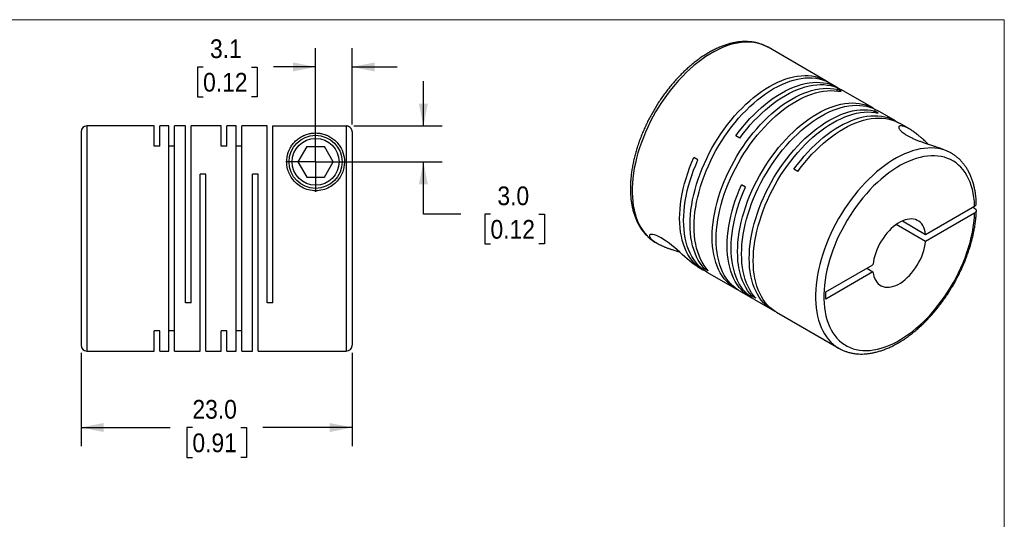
# Model space of a CAD drawing. Header units: millimetres. Extents: x 0 to 140, y 0 to 108.
# Tile 3 of 3: x 56 to 140, y 66 to 108. Entities that reach past the tile are written whole.
import ezdxf

# ---------------------------------------------------------------- set-up
doc = ezdxf.new("R2010")
doc.units = ezdxf.units.MM
doc.header["$LTSCALE"] = 0.5
doc.linetypes.add('SLD-Solid', pattern=[0])
doc.layers.add('SLD-0', color=7, linetype='SLD-Solid', lineweight=25)
doc.styles.add('SLDTEXTSTYLE0', font='GOTHIC.TTF', dxfattribs={"width": 0.913})
doc.dimstyles.new('SLDDIMSTYLE1', dxfattribs={"dimtxt": 1.5875, "dimasz": 1.905, "dimexe": 0, "dimexo": 0.0625, "dimgap": 0.396875, "dimtad": 0, "dimtih": 1, "dimtoh": 1, "dimdec": 1, "dimrnd": 1e-09, "dimzin": 12, "dimdsep": 46, "dimtxsty": 'SLDTEXTSTYLE0', "dimsah": 1, "dimcen": 0.09, "dimadec": 0, "dimazin": 3, "dimtfac": 1, "dimtdec": 1, "dimtmove": 0, "dimatfit": 0, "dimfxl": 0, "dimfrac": 2, "dimtolj": 1, "dimtzin": 12, "dimarcsym": 0})
doc.dimstyles.new('SLDDIMSTYLE2', dxfattribs={"dimtxt": 1.5875, "dimasz": 1.905, "dimexe": 0, "dimexo": 0.0625, "dimgap": 0.396875, "dimtad": 0, "dimtih": 1, "dimtoh": 1, "dimdec": 1, "dimrnd": 1e-09, "dimzin": 4, "dimdsep": 46, "dimtxsty": 'SLDTEXTSTYLE0', "dimsah": 1, "dimcen": 0.09, "dimadec": 0, "dimazin": 1, "dimtfac": 1, "dimtdec": 1, "dimtmove": 0, "dimatfit": 0, "dimfxl": 0, "dimfrac": 2, "dimtolj": 1, "dimtzin": 12, "dimarcsym": 0})
doc.dimstyles.new('SLDDIMSTYLE6', dxfattribs={"dimtxt": 1.5875, "dimasz": 1.905, "dimexe": 0, "dimexo": 0.0625, "dimgap": 0.396875, "dimtad": 0, "dimtih": 1, "dimtoh": 1, "dimdec": 1, "dimrnd": 1e-09, "dimzin": 4, "dimdsep": 46, "dimtxsty": 'SLDTEXTSTYLE0', "dimsah": 1, "dimcen": 0.09, "dimadec": 0, "dimazin": 1, "dimtfac": 1, "dimtdec": 1, "dimtofl": 0, "dimtmove": 0, "dimatfit": 3, "dimfxl": 0, "dimfrac": 2, "dimtolj": 1, "dimtzin": 12, "dimarcsym": 0})

# ---------------------------------------------------------------- blocks, each defined once
blk = doc.blocks.new('Block2')
at = {"color": 7, "linetype": 'SLD-Solid', "lineweight": 18}
for p, q in [((139.701, 107.951), (0.001, 107.951)), ((139.701, 0.001), (139.701, 107.951))]:
    blk.add_line(p, q, dxfattribs=at)
blk = doc.blocks.new('_D_6')
at = {"layer": 'SLD-0'}
for p, q in [((61.369, 79.709), (61.369, 71.775)), ((84.369, 79.709), (84.369, 71.775)), ((61.369, 73.362), (68.94, 73.362)), ((70.816, 73.35), (70.332, 73.35)), ((70.332, 73.35), (70.332, 70.83)), ((74.922, 73.35), (75.405, 73.35)), ((75.405, 73.35), (75.405, 70.83)), ((84.369, 73.362), (76.797, 73.362)), ((70.332, 70.83), (70.816, 70.83)), ((75.405, 70.83), (74.922, 70.83))]:
    blk.add_line(p, q, dxfattribs=at)
for points in [[(61.369, 73.362), (63.274, 72.981), (63.274, 73.743)], [(84.369, 73.362), (82.464, 73.743), (82.464, 72.981)]]:
    blk.add_solid(points, dxfattribs=at)
at = {"layer": 'SLD-0', "char_height": 1.5875, "attachment_point": 1, "style": 'SLDTEXTSTYLE0'}
for s, insert in [('23.0', (70.816, 75.7)), ('0.91', (70.816, 72.858))]:
    blk.add_mtext(s, dxfattribs=dict(at, insert=insert))
blk = doc.blocks.new('_D_7')
at = {"layer": 'SLD-0'}
for p, q in [((90.411, 98.937), (90.411, 102.747)), ((84.504, 98.937), (91.999, 98.937)), ((81.904, 95.894), (91.999, 95.894)), ((90.411, 91.469), (90.411, 95.894)), ((93.586, 91.469), (90.411, 91.469)), ((96.106, 91.457), (95.622, 91.457)), ((95.622, 91.457), (95.622, 88.937)), ((100.211, 91.457), (100.695, 91.457)), ((100.695, 91.457), (100.695, 88.937)), ((95.622, 88.937), (96.106, 88.937)), ((100.695, 88.937), (100.211, 88.937))]:
    blk.add_line(p, q, dxfattribs=at)
for points in [[(90.411, 98.937), (90.792, 100.842), (90.03, 100.842)], [(90.411, 95.894), (90.03, 93.989), (90.792, 93.989)]]:
    blk.add_solid(points, dxfattribs=at)
at = {"layer": 'SLD-0', "char_height": 1.5875, "attachment_point": 1, "style": 'SLDTEXTSTYLE0'}
for s, insert in [('3.0', (96.692, 93.807)), ('0.12', (96.106, 90.965))]:
    blk.add_mtext(s, dxfattribs=dict(at, insert=insert))
blk = doc.blocks.new('_D_8')
at = {"layer": 'SLD-0'}
for p, q in [((81.269, 96.529), (81.269, 105.534)), ((84.369, 99.071), (84.369, 105.534)), ((71.722, 103.934), (71.238, 103.934)), ((71.238, 103.934), (71.238, 101.414)), ((75.827, 103.934), (76.311, 103.934)), ((76.311, 103.934), (76.311, 101.414)), ((81.269, 103.946), (77.703, 103.946)), ((84.369, 103.946), (88.179, 103.946)), ((71.238, 101.414), (71.722, 101.414)), ((76.311, 101.414), (75.827, 101.414))]:
    blk.add_line(p, q, dxfattribs=at)
for points in [[(81.269, 103.946), (79.364, 104.327), (79.364, 103.565)], [(84.369, 103.946), (86.274, 103.565), (86.274, 104.327)]]:
    blk.add_solid(points, dxfattribs=at)
at = {"layer": 'SLD-0', "char_height": 1.5875, "attachment_point": 1, "style": 'SLDTEXTSTYLE0'}
for s, insert in [('3.1', (72.308, 106.284)), ('0.12', (71.722, 103.442))]:
    blk.add_mtext(s, dxfattribs=dict(at, insert=insert))
blk = doc.blocks.new('SW_CENTERMARKSYMBOL_3')
at = {"layer": 'SLD-0', "color": 0}
for q in [(0, 2.54), (-2.54, 0), (0, -2.54), (2.54, 0)]:
    blk.add_line((0, 0), q, dxfattribs=at)

msp = doc.modelspace()

# ---------------------------------------------------------------- linework, layer by layer
for p, q in [((124.568, 102.77), (119.653, 105.608)), ((125.558, 102.199), (124.907, 102.575)), ((125.86, 101.85), (125.521, 102.046)), ((125.521, 101.91), (125.521, 102.046)), ((128.598, 100.444), (125.897, 102.003)), ((130.472, 99.362), (128.937, 100.248)), ((129.007, 100.034), (128.667, 100.23)), ((128.667, 100.093), (128.667, 100.23)), ((67.569, 98.944), (61.869, 98.944)), ((61.869, 98.944), (61.869, 79.844)), ((67.569, 97.236), (67.569, 98.944)), ((68.819, 98.944), (68.049, 98.944)), ((68.049, 97.236), (68.049, 98.944)), ((68.819, 79.844), (68.819, 98.944)), ((70.219, 98.944), (69.299, 98.944)), ((69.299, 79.844), (69.299, 98.944)), ((70.219, 83.944), (70.219, 98.944)), ((73.269, 98.944), (70.699, 98.944)), ((70.699, 83.944), (70.699, 98.944)), ((73.269, 97.236), (73.269, 98.944)), ((74.519, 98.944), (73.749, 98.944)), ((73.749, 97.236), (73.749, 98.944)), ((74.519, 79.844), (74.519, 98.944)), ((77.169, 98.944), (74.999, 98.944)), ((74.999, 79.844), (74.999, 98.944)), ((77.169, 83.944), (77.169, 98.944)), ((77.649, 83.944), (77.649, 98.937)), ((77.649, 98.937), (83.869, 98.937)), ((83.869, 98.937), (83.869, 79.844)), ((131.65, 98.682), (130.811, 99.166)), ((61.369, 98.444), (61.369, 80.344)), ((84.369, 98.436), (84.369, 80.344)), ((117.269, 97.911), (116.929, 98.107)), ((68.049, 97.236), (67.569, 97.236)), ((69.299, 97.236), (68.819, 97.236)), ((73.749, 97.236), (73.269, 97.236)), ((74.999, 97.236), (74.519, 97.236)), ((80.518, 97.194), (79.768, 95.894)), ((80.518, 97.194), (82.019, 97.194)), ((82.77, 95.894), (82.019, 97.194)), ((113.703, 96.063), (113.364, 96.259)), ((135.21, 96.627), (135.094, 96.694)), ((135.21, 96.627), (135.19, 96.638)), ((79.768, 95.894), (80.518, 94.594)), ((82.019, 94.594), (82.77, 95.894)), ((122.183, 95.074), (121.844, 95.27)), ((71.949, 94.844), (71.469, 94.844)), ((71.469, 79.844), (71.469, 94.844)), ((71.949, 79.844), (71.949, 94.844)), ((76.399, 94.844), (75.919, 94.844)), ((75.919, 79.844), (75.919, 94.844)), ((76.399, 79.844), (76.399, 94.844)), ((80.518, 94.594), (82.019, 94.594)), ((117.734, 93.736), (117.394, 93.932)), ((133.018, 89.745), (137.182, 92.149)), ((137.183, 91.945), (137.006, 92.047)), ((137.182, 91.537), (133.018, 89.133)), ((133.018, 89.133), (130.523, 90.573)), ((131.053, 90.879), (133.018, 89.745)), ((110.094, 89.071), (110.104, 89.066)), ((110.104, 89.066), (110.22, 88.999)), ((113.665, 87.01), (114.134, 86.739)), ((114.248, 86.848), (114.366, 86.917)), ((124.566, 84.866), (128.559, 87.171)), ((114.587, 86.652), (114.248, 86.848)), ((114.474, 86.543), (116.892, 85.147)), ((128.559, 86.559), (124.566, 84.254)), ((128.029, 86.865), (128.559, 86.559)), ((117.232, 84.951), (118.165, 84.412)), ((118.278, 84.522), (118.397, 84.59)), ((118.618, 84.326), (118.278, 84.522)), ((124.566, 84.254), (124.566, 84.866)), ((70.699, 83.944), (70.219, 83.944)), ((77.649, 83.944), (77.169, 83.944)), ((118.504, 84.217), (120.039, 83.331)), ((120.378, 83.135), (125.66, 80.085)), ((68.049, 81.552), (67.569, 81.552)), ((67.569, 79.844), (67.569, 81.552)), ((68.049, 79.844), (68.049, 81.552)), ((69.299, 81.552), (68.819, 81.552)), ((73.749, 81.552), (73.269, 81.552)), ((73.269, 79.844), (73.269, 81.552)), ((73.749, 79.844), (73.749, 81.552)), ((74.999, 81.552), (74.519, 81.552)), ((61.869, 79.844), (67.569, 79.844)), ((68.049, 79.844), (68.819, 79.844)), ((69.299, 79.844), (71.469, 79.844)), ((71.949, 79.844), (73.269, 79.844)), ((73.749, 79.844), (74.519, 79.844)), ((74.999, 79.844), (75.919, 79.844)), ((76.399, 79.844), (83.869, 79.844)), ((125.66, 80.085), (125.679, 80.075))]:
    msp.add_line(p, q)
at = {"flags": 128}
for points in [[(119.653, 105.608), (119.637, 105.617), (119.389, 105.744), (119.13, 105.85), (118.86, 105.934), (118.58, 105.996), (118.29, 106.036), (117.992, 106.054), (117.686, 106.05), (117.373, 106.023), (117.053, 105.975), (116.728, 105.904), (116.398, 105.812), (116.065, 105.698), (115.728, 105.563), (115.389, 105.407), (115.049, 105.231), (114.708, 105.034), (114.368, 104.818), (114.029, 104.582), (113.693, 104.329), (113.359, 104.057), (113.029, 103.769), (112.704, 103.464), (112.384, 103.143), (112.071, 102.808), (111.765, 102.459), (111.467, 102.097), (111.177, 101.722), (110.897, 101.337), (110.627, 100.941), (110.368, 100.536), (110.12, 100.123), (109.885, 99.703), (109.662, 99.277), (109.452, 98.846), (109.257, 98.411), (109.075, 97.974), (108.908, 97.534), (108.757, 97.095), (108.621, 96.655), (108.501, 96.218), (108.397, 95.784), (108.31, 95.353), (108.239, 94.927), (108.185, 94.508), (108.149, 94.096), (108.129, 93.692), (108.127, 93.297), (108.142, 92.913), (108.174, 92.54), (108.223, 92.179), (108.288, 91.831), (108.371, 91.497), (108.47, 91.178), (108.586, 90.875), (108.717, 90.588), (108.865, 90.318), (109.027, 90.066), (109.205, 89.833), (109.396, 89.619), (109.602, 89.424), (109.821, 89.25), (110.054, 89.096), (110.094, 89.071)], [(114.248, 86.848), (114.06, 87.07), (113.886, 87.31), (113.728, 87.569), (113.586, 87.846), (113.459, 88.14), (113.349, 88.45), (113.255, 88.775), (113.178, 89.115), (113.117, 89.47), (113.074, 89.837), (113.049, 90.215), (113.04, 90.605), (113.049, 91.005), (113.075, 91.414), (113.118, 91.831), (113.179, 92.255), (113.256, 92.684), (113.351, 93.118), (113.461, 93.556), (113.588, 93.996), (113.731, 94.437), (113.89, 94.879), (114.063, 95.319), (114.252, 95.758), (114.454, 96.193), (114.67, 96.624), (114.9, 97.049), (115.142, 97.468), (115.396, 97.879), (115.661, 98.282), (115.936, 98.675), (116.222, 99.057), (116.517, 99.427), (116.82, 99.785), (117.131, 100.129), (117.448, 100.459), (117.772, 100.774), (118.101, 101.072), (118.434, 101.354), (118.771, 101.618), (119.11, 101.863), (119.451, 102.09), (119.793, 102.298), (120.135, 102.485), (120.476, 102.652), (120.815, 102.798), (121.152, 102.923), (121.485, 103.026), (121.814, 103.107), (122.138, 103.166), (122.455, 103.203), (122.766, 103.218), (123.069, 103.21), (123.364, 103.18), (123.65, 103.127), (123.925, 103.053), (124.19, 102.956), (124.444, 102.838), (124.686, 102.699), (124.734, 102.667)], [(114.587, 86.652), (114.399, 86.874), (114.226, 87.114), (114.068, 87.373), (113.925, 87.65), (113.798, 87.944), (113.688, 88.254), (113.594, 88.579), (113.517, 88.92), (113.457, 89.274), (113.414, 89.641), (113.388, 90.02), (113.38, 90.409), (113.388, 90.809), (113.414, 91.218), (113.458, 91.635), (113.518, 92.059), (113.596, 92.488), (113.69, 92.922), (113.801, 93.36), (113.928, 93.8), (114.071, 94.241), (114.229, 94.683), (114.403, 95.123), (114.591, 95.562), (114.794, 95.997), (115.01, 96.428), (115.239, 96.853), (115.481, 97.272), (115.735, 97.683), (116, 98.086), (116.276, 98.479), (116.561, 98.861), (116.856, 99.231), (117.159, 99.589), (117.47, 99.933), (117.788, 100.263), (118.111, 100.578), (118.44, 100.876), (118.773, 101.158), (119.11, 101.422), (119.449, 101.668), (119.79, 101.894), (120.132, 102.102), (120.474, 102.289), (120.815, 102.456), (121.155, 102.602), (121.491, 102.727), (121.824, 102.83), (122.153, 102.911), (122.477, 102.97), (122.795, 103.007), (123.105, 103.022), (123.409, 103.014), (123.703, 102.984), (123.989, 102.931), (124.265, 102.857), (124.53, 102.76), (124.784, 102.642), (124.907, 102.575)], [(117.065, 85.054), (117.013, 85.081), (116.771, 85.221), (116.542, 85.381), (116.326, 85.563), (116.124, 85.764), (115.935, 85.986), (115.762, 86.226), (115.604, 86.485), (115.461, 86.761), (115.334, 87.055), (115.223, 87.365), (115.129, 87.69), (115.052, 88.03), (114.992, 88.384), (114.949, 88.751), (114.923, 89.13), (114.914, 89.52), (114.923, 89.919), (114.949, 90.328), (114.992, 90.745), (115.052, 91.169), (115.129, 91.598), (115.223, 92.032), (115.334, 92.47), (115.461, 92.91), (115.604, 93.351), (115.762, 93.792), (115.935, 94.233), (116.124, 94.671), (116.326, 95.107), (116.542, 95.537), (116.771, 95.963), (117.013, 96.382), (117.267, 96.793), (117.532, 97.196), (117.807, 97.589), (118.093, 97.971), (118.388, 98.342), (118.691, 98.7), (119.001, 99.044), (119.319, 99.374), (119.643, 99.689), (119.971, 99.987), (120.304, 100.269), (120.641, 100.533), (120.98, 100.779), (121.321, 101.006), (121.663, 101.214), (122.005, 101.402), (122.346, 101.569), (122.686, 101.715), (123.022, 101.84), (123.356, 101.943), (123.684, 102.024), (124.008, 102.084), (124.326, 102.121), (124.637, 102.136), (124.94, 102.128), (125.235, 102.098), (125.521, 102.046)], [(117.232, 84.951), (117.111, 85.025), (116.881, 85.186), (116.665, 85.367), (116.463, 85.569), (116.275, 85.79), (116.101, 86.03), (115.943, 86.289), (115.8, 86.565), (115.673, 86.859), (115.563, 87.169), (115.469, 87.494), (115.391, 87.834), (115.331, 88.188), (115.288, 88.555), (115.262, 88.934), (115.253, 89.324), (115.262, 89.724), (115.288, 90.132), (115.331, 90.549), (115.391, 90.973), (115.469, 91.402), (115.563, 91.836), (115.673, 92.274), (115.8, 92.714), (115.943, 93.155), (116.101, 93.596), (116.275, 94.037), (116.463, 94.475), (116.665, 94.911), (116.881, 95.342), (117.111, 95.767), (117.352, 96.186), (117.606, 96.597), (117.871, 97), (118.147, 97.393), (118.432, 97.775), (118.727, 98.146), (119.03, 98.504), (119.341, 98.848), (119.658, 99.178), (119.982, 99.493), (120.311, 99.791), (120.644, 100.073), (120.981, 100.337), (121.32, 100.583), (121.661, 100.81), (122.003, 101.018), (122.345, 101.206), (122.686, 101.373), (123.025, 101.519), (123.362, 101.644), (123.695, 101.747), (124.024, 101.829), (124.348, 101.888), (124.665, 101.925), (124.976, 101.94), (125.279, 101.932), (125.574, 101.902), (125.86, 101.85)], [(116.929, 98.107), (117.215, 98.489), (117.51, 98.859), (117.813, 99.217), (118.124, 99.561), (118.442, 99.891), (118.765, 100.205), (119.094, 100.504), (119.427, 100.785), (119.764, 101.049), (120.103, 101.294), (120.444, 101.521), (120.786, 101.728), (121.128, 101.915), (121.469, 102.082), (121.809, 102.228), (122.145, 102.352), (122.478, 102.455), (122.807, 102.536), (123.131, 102.595), (123.448, 102.632), (123.759, 102.646), (124.062, 102.638), (124.357, 102.608), (124.642, 102.555), (124.918, 102.48), (125.183, 102.384), (125.437, 102.265), (125.679, 102.126), (125.724, 102.096)], [(117.269, 97.911), (117.554, 98.293), (117.849, 98.663), (118.152, 99.021), (118.463, 99.365), (118.781, 99.695), (119.105, 100.009), (119.434, 100.308), (119.767, 100.589), (120.104, 100.853), (120.443, 101.098), (120.784, 101.325), (121.126, 101.532), (121.468, 101.719), (121.809, 101.886), (122.148, 102.032), (122.485, 102.156), (122.818, 102.259), (123.147, 102.34), (123.47, 102.399), (123.788, 102.436), (124.098, 102.45), (124.402, 102.442), (124.696, 102.412), (124.982, 102.359), (125.257, 102.284), (125.522, 102.188), (125.776, 102.069), (125.897, 102.003)], [(118.278, 84.522), (118.09, 84.743), (117.917, 84.983), (117.759, 85.242), (117.616, 85.519), (117.489, 85.813), (117.379, 86.123), (117.285, 86.448), (117.208, 86.789), (117.148, 87.143), (117.105, 87.51), (117.079, 87.889), (117.071, 88.279), (117.079, 88.679), (117.106, 89.087), (117.149, 89.504), (117.209, 89.928), (117.287, 90.357), (117.381, 90.791), (117.492, 91.229), (117.619, 91.669), (117.762, 92.11), (117.92, 92.552), (118.094, 92.992), (118.282, 93.431), (118.485, 93.866), (118.701, 94.297), (118.93, 94.722), (119.172, 95.141), (119.426, 95.552), (119.691, 95.955), (119.967, 96.348), (120.252, 96.73), (120.547, 97.1), (120.85, 97.458), (121.161, 97.803), (121.479, 98.132), (121.803, 98.447), (122.131, 98.745), (122.465, 99.027), (122.801, 99.291), (123.141, 99.537), (123.482, 99.764), (123.823, 99.971), (124.165, 100.158), (124.506, 100.325), (124.846, 100.471), (125.182, 100.596), (125.516, 100.699), (125.844, 100.78), (126.168, 100.839), (126.486, 100.876), (126.796, 100.891), (127.1, 100.883), (127.394, 100.853), (127.68, 100.8), (127.956, 100.726), (128.221, 100.629), (128.475, 100.511), (128.717, 100.372), (128.765, 100.341)], [(118.618, 84.326), (118.43, 84.547), (118.256, 84.788), (118.098, 85.046), (117.956, 85.323), (117.829, 85.617), (117.718, 85.927), (117.625, 86.252), (117.547, 86.593), (117.487, 86.947), (117.444, 87.314), (117.419, 87.693), (117.41, 88.083), (117.419, 88.483), (117.445, 88.892), (117.488, 89.308), (117.549, 89.732), (117.626, 90.161), (117.721, 90.595), (117.831, 91.033), (117.958, 91.473), (118.101, 91.914), (118.26, 92.356), (118.433, 92.796), (118.622, 93.235), (118.824, 93.67), (119.04, 94.101), (119.27, 94.526), (119.512, 94.945), (119.765, 95.356), (120.031, 95.759), (120.306, 96.152), (120.592, 96.534), (120.887, 96.904), (121.19, 97.262), (121.501, 97.607), (121.818, 97.936), (122.142, 98.251), (122.471, 98.549), (122.804, 98.831), (123.141, 99.095), (123.48, 99.341), (123.821, 99.568), (124.163, 99.775), (124.505, 99.962), (124.846, 100.129), (125.185, 100.275), (125.522, 100.4), (125.855, 100.503), (126.184, 100.584), (126.507, 100.643), (126.825, 100.68), (127.136, 100.695), (127.439, 100.687), (127.734, 100.657), (128.019, 100.605), (128.295, 100.53), (128.56, 100.434), (128.814, 100.315), (128.937, 100.248)], [(120.212, 83.238), (120.16, 83.264), (119.918, 83.404), (119.689, 83.565), (119.473, 83.746), (119.27, 83.948), (119.082, 84.169), (118.909, 84.409), (118.75, 84.668), (118.607, 84.945), (118.481, 85.238), (118.37, 85.548), (118.276, 85.874), (118.199, 86.214), (118.138, 86.568), (118.095, 86.934), (118.069, 87.313), (118.061, 87.703), (118.069, 88.103), (118.095, 88.512), (118.138, 88.928), (118.199, 89.352), (118.276, 89.781), (118.37, 90.215), (118.481, 90.653), (118.607, 91.093), (118.75, 91.534), (118.909, 91.976), (119.082, 92.416), (119.27, 92.855), (119.473, 93.29), (119.689, 93.721), (119.918, 94.146), (120.16, 94.565), (120.413, 94.977), (120.678, 95.379), (120.954, 95.772), (121.239, 96.155), (121.534, 96.525), (121.837, 96.883), (122.148, 97.228), (122.466, 97.558), (122.789, 97.872), (123.118, 98.171), (123.451, 98.453), (123.788, 98.717), (124.127, 98.963), (124.468, 99.19), (124.81, 99.397), (125.152, 99.585), (125.493, 99.752), (125.832, 99.898), (126.169, 100.023), (126.502, 100.127), (126.831, 100.208), (127.155, 100.267), (127.472, 100.304), (127.783, 100.319), (128.087, 100.312), (128.381, 100.282), (128.667, 100.23)], [(120.378, 83.135), (120.257, 83.208), (120.028, 83.369), (119.812, 83.55), (119.61, 83.752), (119.421, 83.973), (119.248, 84.213), (119.09, 84.472), (118.947, 84.749), (118.82, 85.042), (118.709, 85.352), (118.615, 85.678), (118.538, 86.018), (118.478, 86.372), (118.435, 86.739), (118.409, 87.117), (118.4, 87.507), (118.409, 87.907), (118.435, 88.316), (118.478, 88.733), (118.538, 89.156), (118.615, 89.585), (118.709, 90.02), (118.82, 90.457), (118.947, 90.897), (119.09, 91.338), (119.248, 91.78), (119.421, 92.22), (119.61, 92.659), (119.812, 93.094), (120.028, 93.525), (120.257, 93.95), (120.499, 94.369), (120.753, 94.781), (121.018, 95.183), (121.293, 95.576), (121.579, 95.959), (121.874, 96.329), (122.177, 96.687), (122.487, 97.032), (122.805, 97.362), (123.129, 97.676), (123.457, 97.975), (123.791, 98.257), (124.127, 98.521), (124.466, 98.767), (124.807, 98.994), (125.149, 99.201), (125.491, 99.389), (125.832, 99.556), (126.172, 99.702), (126.508, 99.827), (126.842, 99.931), (127.17, 100.012), (127.494, 100.071), (127.812, 100.109), (128.123, 100.123), (128.426, 100.116), (128.721, 100.086), (129.007, 100.034)], [(121.844, 95.27), (122.129, 95.652), (122.424, 96.022), (122.727, 96.38), (123.038, 96.724), (123.356, 97.054), (123.68, 97.368), (124.009, 97.667), (124.342, 97.948), (124.679, 98.212), (125.018, 98.457), (125.359, 98.684), (125.701, 98.891), (126.043, 99.078), (126.384, 99.245), (126.723, 99.391), (127.06, 99.515), (127.393, 99.618), (127.722, 99.699), (128.045, 99.758), (128.363, 99.795), (128.673, 99.809), (128.977, 99.801), (129.271, 99.771), (129.557, 99.718), (129.832, 99.643), (130.097, 99.547), (130.351, 99.428), (130.593, 99.289), (130.639, 99.259)], [(122.183, 95.074), (122.47, 95.458), (122.767, 95.83), (123.072, 96.19), (123.384, 96.535), (123.704, 96.867), (124.03, 97.182), (124.36, 97.481), (124.696, 97.764), (125.034, 98.028), (125.375, 98.274), (125.718, 98.501), (126.062, 98.708), (126.406, 98.895), (126.749, 99.061), (127.09, 99.206), (127.428, 99.329), (127.762, 99.43), (128.092, 99.51), (128.417, 99.567), (128.736, 99.601), (129.047, 99.613), (129.351, 99.603), (129.646, 99.57), (129.932, 99.514), (130.208, 99.436), (130.473, 99.336), (130.726, 99.213), (130.811, 99.166)], [(135.19, 96.638), (135.159, 96.655), (134.91, 96.779), (134.649, 96.882), (134.378, 96.963), (134.096, 97.022), (133.806, 97.059), (133.506, 97.074), (133.199, 97.067), (132.885, 97.037), (132.565, 96.986), (132.239, 96.912), (131.908, 96.817), (131.574, 96.7), (131.237, 96.562), (130.898, 96.403), (130.558, 96.224), (130.217, 96.024), (129.877, 95.806), (129.539, 95.568), (129.202, 95.312), (128.869, 95.038), (128.54, 94.747), (128.215, 94.44), (127.897, 94.117), (127.584, 93.78), (127.279, 93.429), (126.982, 93.065), (126.694, 92.689), (126.415, 92.302), (126.147, 91.905), (125.889, 91.499), (125.643, 91.085), (125.409, 90.664), (125.188, 90.237), (124.981, 89.805), (124.787, 89.37), (124.607, 88.932), (124.443, 88.493), (124.293, 88.053), (124.16, 87.614), (124.042, 87.177), (123.94, 86.743), (123.855, 86.313), (123.787, 85.888), (123.736, 85.47), (123.701, 85.059), (123.684, 84.656), (123.684, 84.262), (123.701, 83.88), (123.736, 83.508), (123.787, 83.149), (123.855, 82.803), (123.94, 82.471), (124.042, 82.154), (124.16, 81.853), (124.293, 81.569), (124.443, 81.301), (124.607, 81.052), (124.787, 80.821), (124.981, 80.61), (125.188, 80.418), (125.409, 80.246), (125.643, 80.095), (125.66, 80.085)], [(114.307, 86.646), (114.295, 86.653), (114.05, 86.79), (113.818, 86.948), (113.598, 87.128), (113.393, 87.327), (113.202, 87.547), (113.026, 87.786), (112.864, 88.044), (112.719, 88.32), (112.59, 88.613), (112.477, 88.923), (112.38, 89.248), (112.301, 89.589), (112.239, 89.944), (112.194, 90.311), (112.166, 90.691), (112.156, 91.082), (112.164, 91.484), (112.189, 91.894), (112.231, 92.312), (112.291, 92.738), (112.368, 93.169), (112.461, 93.606), (112.572, 94.045), (112.699, 94.488), (112.842, 94.931), (113.001, 95.375), (113.175, 95.818), (113.364, 96.259)], [(137.182, 92.149), (137.16, 92.521), (137.12, 92.88), (137.063, 93.226), (136.989, 93.559), (136.898, 93.877), (136.791, 94.179), (136.667, 94.465), (136.527, 94.734), (136.372, 94.986), (136.202, 95.218), (136.017, 95.431), (135.818, 95.625), (135.605, 95.798), (135.379, 95.951), (135.14, 96.082), (134.89, 96.192), (134.629, 96.28), (134.357, 96.346), (134.075, 96.39), (133.785, 96.411), (133.486, 96.41), (133.18, 96.387), (132.868, 96.341), (132.55, 96.273), (132.227, 96.183), (131.901, 96.071), (131.571, 95.938), (131.239, 95.784), (130.906, 95.608), (130.573, 95.413), (130.24, 95.198), (129.908, 94.964), (129.58, 94.711), (129.254, 94.44), (128.932, 94.153), (128.616, 93.849), (128.305, 93.529), (128.002, 93.196), (127.705, 92.848), (127.418, 92.488), (127.139, 92.115), (126.87, 91.732), (126.612, 91.34), (126.365, 90.939), (126.13, 90.53), (125.908, 90.114), (125.699, 89.694), (125.504, 89.269), (125.323, 88.841), (125.157, 88.412), (125.007, 87.981), (124.872, 87.551), (124.753, 87.123), (124.65, 86.697), (124.564, 86.276), (124.495, 85.859), (124.443, 85.449), (124.409, 85.046), (124.391, 84.652), (124.391, 84.267), (124.409, 83.892), (124.443, 83.529), (124.495, 83.179), (124.564, 82.842), (124.65, 82.52), (124.753, 82.213), (124.872, 81.922), (125.007, 81.648), (125.157, 81.391), (125.323, 81.153), (125.504, 80.934), (125.699, 80.734), (125.908, 80.555), (126.13, 80.396), (126.365, 80.259), (126.612, 80.142), (126.87, 80.048), (127.139, 79.975), (127.418, 79.925), (127.705, 79.897), (128.002, 79.891), (128.305, 79.908), (128.616, 79.947), (128.932, 80.009), (129.254, 80.092), (129.58, 80.198), (129.908, 80.325), (130.24, 80.473), (130.573, 80.642), (130.906, 80.831), (131.239, 81.041), (131.571, 81.27), (131.901, 81.517), (132.227, 81.782), (132.55, 82.065), (132.868, 82.364), (133.18, 82.679), (133.486, 83.009), (133.785, 83.352), (134.075, 83.709), (134.357, 84.078), (134.629, 84.458), (134.89, 84.847), (135.14, 85.246), (135.379, 85.653), (135.605, 86.067), (135.818, 86.486), (136.017, 86.909), (136.202, 87.336), (136.372, 87.766), (136.527, 88.196), (136.667, 88.626), (136.791, 89.055), (136.898, 89.482), (136.989, 89.904), (137.063, 90.323), (137.12, 90.735), (137.16, 91.14), (137.182, 91.537)], [(114.474, 86.543), (114.355, 86.615), (114.126, 86.776), (113.91, 86.957), (113.707, 87.158), (113.519, 87.379), (113.345, 87.619), (113.187, 87.878), (113.044, 88.154), (112.917, 88.448), (112.806, 88.757), (112.712, 89.083), (112.634, 89.423), (112.574, 89.776), (112.531, 90.143), (112.504, 90.522), (112.496, 90.912), (112.504, 91.311), (112.53, 91.72), (112.573, 92.137), (112.633, 92.56), (112.71, 92.99), (112.804, 93.424), (112.914, 93.861), (113.041, 94.301), (113.184, 94.742), (113.342, 95.184), (113.515, 95.624), (113.703, 96.063)], [(118.338, 84.32), (118.288, 84.345), (118.046, 84.484), (117.817, 84.645), (117.601, 84.826), (117.398, 85.028), (117.21, 85.249), (117.036, 85.489), (116.878, 85.747), (116.735, 86.023), (116.608, 86.317), (116.497, 86.627), (116.403, 86.952), (116.326, 87.292), (116.265, 87.646), (116.222, 88.012), (116.196, 88.391), (116.187, 88.781), (116.195, 89.181), (116.221, 89.589), (116.264, 90.006), (116.324, 90.429), (116.401, 90.859), (116.495, 91.293), (116.606, 91.73), (116.732, 92.17), (116.875, 92.612), (117.033, 93.053), (117.206, 93.494), (117.394, 93.932)], [(118.504, 84.217), (118.386, 84.288), (118.156, 84.449), (117.94, 84.63), (117.738, 84.832), (117.549, 85.053), (117.376, 85.293), (117.217, 85.551), (117.074, 85.828), (116.947, 86.121), (116.837, 86.431), (116.742, 86.756), (116.665, 87.096), (116.604, 87.45), (116.561, 87.816), (116.535, 88.195), (116.526, 88.585), (116.535, 88.985), (116.56, 89.393), (116.603, 89.81), (116.664, 90.234), (116.741, 90.663), (116.835, 91.097), (116.945, 91.534), (117.072, 91.974), (117.214, 92.416), (117.372, 92.857), (117.546, 93.298), (117.734, 93.736)], [(133.018, 89.745), (132.986, 89.952), (132.937, 90.145), (132.871, 90.322), (132.79, 90.483), (132.692, 90.625), (132.58, 90.748), (132.455, 90.852), (132.316, 90.934), (132.165, 90.995), (132.004, 91.034), (131.833, 91.05), (131.655, 91.044), (131.469, 91.016), (131.279, 90.965), (131.084, 90.893), (130.887, 90.799), (130.69, 90.685), (130.493, 90.551), (130.298, 90.399), (130.108, 90.23), (129.922, 90.044), (129.744, 89.843), (129.573, 89.63), (129.412, 89.405), (129.261, 89.17), (129.122, 88.928), (128.997, 88.679), (128.885, 88.427), (128.787, 88.172), (128.706, 87.917), (128.64, 87.664), (128.591, 87.415), (128.559, 87.171)], [(113.665, 87.01), (113.567, 87.069), (113.461, 87.14), (113.3, 87.256), (113.133, 87.385), (112.963, 87.526), (112.788, 87.676), (112.589, 87.852), (112.382, 88.037), (112.17, 88.227), (111.953, 88.42), (111.724, 88.617), (111.492, 88.81), (111.257, 88.994), (111.023, 89.166), (110.794, 89.32), (110.575, 89.453), (110.37, 89.562), (110.18, 89.645), (110.011, 89.703), (109.867, 89.734), (109.751, 89.74), (109.665, 89.723), (109.61, 89.687), (109.586, 89.634), (109.587, 89.59), (109.601, 89.54), (109.63, 89.485), (109.717, 89.373), (109.853, 89.248), (110.037, 89.112), (110.037, 89.112)], [(128.559, 86.559), (128.591, 86.352), (128.64, 86.16), (128.706, 85.982), (128.787, 85.822), (128.885, 85.679), (128.997, 85.556), (129.122, 85.453), (129.261, 85.37), (129.412, 85.31), (129.573, 85.271), (129.744, 85.254), (129.922, 85.26), (130.108, 85.289), (130.298, 85.339), (130.493, 85.412), (130.69, 85.505), (130.887, 85.619), (131.084, 85.753), (131.279, 85.905), (131.469, 86.075), (131.655, 86.26), (131.833, 86.461), (132.004, 86.674), (132.165, 86.899), (132.316, 87.134), (132.455, 87.376), (132.58, 87.625), (132.692, 87.877), (132.79, 88.132), (132.871, 88.387), (132.937, 88.64), (132.986, 88.889), (133.018, 89.133)]]:
    msp.add_lwpolyline(points, dxfattribs=at)
for radius in [2.25, 1.99]:
    msp.add_circle((81.269, 95.894), radius)
for centre, start, end in [((61.869, 98.444), 90, 180), ((61.869, 80.344), 180, 270), ((83.869, 80.344), 270, 0)]:
    msp.add_arc(centre, 0.5, start, end)
for points, knots in [([(119.655, 105.606), (119.578, 105.648), (119.42, 105.736), (119.169, 105.843), (118.904, 105.935), (118.631, 106.007), (118.348, 106.059), (118.058, 106.09), (117.76, 106.102), (117.456, 106.093), (117.145, 106.064), (116.829, 106.014), (116.508, 105.943), (116.183, 105.853), (115.856, 105.742), (115.526, 105.612), (115.195, 105.462), (114.864, 105.293), (114.533, 105.106), (114.203, 104.901), (113.875, 104.679), (113.55, 104.439), (113.228, 104.184), (112.91, 103.913), (112.597, 103.627), (112.289, 103.327), (111.988, 103.013), (111.693, 102.687), (111.405, 102.348), (111.125, 101.999), (110.854, 101.638), (110.592, 101.269), (110.34, 100.89), (110.098, 100.503), (109.866, 100.109), (109.646, 99.709), (109.438, 99.304), (109.242, 98.894), (109.059, 98.481), (108.888, 98.065), (108.732, 97.647), (108.589, 97.229), (108.46, 96.81), (108.346, 96.393), (108.247, 95.977), (108.163, 95.565), (108.094, 95.156), (108.041, 94.752), (108.004, 94.353), (107.982, 93.96), (107.977, 93.575), (107.988, 93.198), (108.015, 92.83), (108.058, 92.472), (108.118, 92.125), (108.195, 91.789), (108.287, 91.466), (108.395, 91.157), (108.52, 90.862), (108.659, 90.583), (108.813, 90.32), (108.982, 90.073), (109.165, 89.844), (109.361, 89.633), (109.569, 89.44), (109.79, 89.267), (109.965, 89.145), (110.071, 89.087), (110.095, 89.074)], [0, 0, 0, 0, 0.014002, 0.028723, 0.043459, 0.058234, 0.07307, 0.087981, 0.102978, 0.118064, 0.133238, 0.148492, 0.163817, 0.179201, 0.194631, 0.210096, 0.225585, 0.241088, 0.256598, 0.272109, 0.287616, 0.303116, 0.318609, 0.334093, 0.349567, 0.365032, 0.380489, 0.395937, 0.411379, 0.426814, 0.442243, 0.457669, 0.473091, 0.488511, 0.50393, 0.519349, 0.534769, 0.550191, 0.565616, 0.581045, 0.59648, 0.611921, 0.62737, 0.642827, 0.658294, 0.673771, 0.689259, 0.704758, 0.720269, 0.735791, 0.751322, 0.766861, 0.782405, 0.797947, 0.813481, 0.828999, 0.844489, 0.859941, 0.87534, 0.890673, 0.905929, 0.921096, 0.93617, 0.951151, 0.966045, 0.980864, 0.995628, 1, 1, 1, 1]), ([(84.369, 98.436), (84.368, 98.46), (84.366, 98.508), (84.35, 98.576), (84.327, 98.64), (84.296, 98.699), (84.259, 98.752), (84.217, 98.798), (84.17, 98.837), (84.122, 98.869), (84.071, 98.895), (84.02, 98.914), (83.969, 98.928), (83.918, 98.935), (83.885, 98.936), (83.869, 98.937)], [0, 0, 0, 0, 0.0916056, 0.1807638, 0.2674746, 0.3517377, 0.4335532, 0.5129211, 0.5898417, 0.6643153, 0.7363423, 0.8059235, 0.8730595, 0.9377513, 1, 1, 1, 1]), ([(133.23, 97.401), (133.211, 97.419), (133.159, 97.471), (133.061, 97.566), (132.935, 97.686), (132.802, 97.808), (132.679, 97.917), (132.576, 98.007), (132.457, 98.108), (132.321, 98.219), (132.166, 98.338), (132.022, 98.443), (131.888, 98.534), (131.742, 98.628), (131.586, 98.72), (131.423, 98.804), (131.277, 98.868), (131.125, 98.921), (130.979, 98.953), (130.853, 98.952), (130.776, 98.918), (130.741, 98.863), (130.741, 98.794), (130.774, 98.708), (130.842, 98.609), (130.944, 98.499), (131.082, 98.381), (131.252, 98.258), (131.391, 98.175), (131.46, 98.133)], [0, 0, 0, 0, 0.012016, 0.034184, 0.06317, 0.094744, 0.121189, 0.144168, 0.163679, 0.200729, 0.235914, 0.26924, 0.300711, 0.330336, 0.374773, 0.417408, 0.458282, 0.497441, 0.555276, 0.611015, 0.664897, 0.707151, 0.749019, 0.790649, 0.832191, 0.873977, 0.915776, 0.957735, 1, 1, 1, 1]), ([(81.269, 93.444), (81.472, 93.444), (81.878, 93.495), (82.44, 93.715), (82.919, 94.053), (83.287, 94.47), (83.542, 94.933), (83.733, 95.562), (83.73, 96.319), (83.504, 96.955), (83.225, 97.386), (82.968, 97.673), (82.666, 97.92), (82.358, 98.098), (82.075, 98.212), (81.83, 98.284), (81.564, 98.332), (81.265, 98.35), (80.966, 98.331), (80.701, 98.282), (80.457, 98.21), (80.175, 98.095), (79.87, 97.918), (79.566, 97.67), (79.31, 97.382), (79.032, 96.949), (78.806, 96.313), (78.805, 95.557), (78.998, 94.929), (79.254, 94.467), (79.621, 94.051), (80.099, 93.715), (80.66, 93.495), (81.065, 93.444), (81.269, 93.444)], [0, 0, 0, 0, 0.03143, 0.0626279, 0.0938151, 0.125377, 0.1558577, 0.1880198, 0.250375, 0.3126981, 0.3438249, 0.3748475, 0.4061014, 0.4373974, 0.4543756, 0.4688431, 0.4854226, 0.5002242, 0.5149926, 0.5315759, 0.5460123, 0.5629501, 0.5942751, 0.6253869, 0.656629, 0.6878354, 0.7500436, 0.8123338, 0.8444579, 0.8749148, 0.9063256, 0.9373734, 0.9685694, 1, 1, 1, 1]), ([(131.46, 98.133), (131.535, 98.091), (131.684, 98.008), (131.937, 97.888), (132.204, 97.772), (132.483, 97.662), (132.768, 97.558), (133.022, 97.47), (133.242, 97.397), (133.428, 97.335), (133.637, 97.268), (133.864, 97.193), (134.105, 97.112), (134.336, 97.031), (134.53, 96.957), (134.693, 96.891), (134.829, 96.831), (134.957, 96.769), (135.045, 96.723), (135.087, 96.697), (135.093, 96.693)], [0, 0, 0, 0, 0.065913, 0.13135, 0.19654, 0.261715, 0.326789, 0.392011, 0.435706, 0.47964, 0.523882, 0.586716, 0.651137, 0.717309, 0.785383, 0.834064, 0.884459, 0.936605, 0.990536, 1, 1, 1, 1]), ([(137.327, 92.359), (137.324, 92.454), (137.315, 92.673), (137.283, 93.006), (137.233, 93.361), (137.167, 93.703), (137.084, 94.034), (136.985, 94.351), (136.871, 94.655), (136.74, 94.944), (136.595, 95.217), (136.435, 95.474), (136.26, 95.713), (136.072, 95.935), (135.871, 96.139), (135.659, 96.325), (135.433, 96.489), (135.275, 96.594), (135.19, 96.638), (135.187, 96.639)], [0, 0, 0, 0, 0.048703, 0.11329, 0.17786, 0.242383, 0.306821, 0.371127, 0.43525, 0.499132, 0.562721, 0.625966, 0.688835, 0.751313, 0.813411, 0.875165, 0.936639, 0.997916, 1, 1, 1, 1]), ([(137.182, 92.149), (137.208, 92.166), (137.258, 92.199), (137.304, 92.258), (137.328, 92.312), (137.327, 92.346), (137.327, 92.359)], [0, 0, 0, 0, 0.288525, 0.5644508, 0.827772, 1, 1, 1, 1]), ([(137.183, 91.945), (137.199, 91.935), (137.232, 91.914), (137.272, 91.877), (137.304, 91.835), (137.325, 91.788), (137.332, 91.738), (137.323, 91.685), (137.295, 91.633), (137.25, 91.581), (137.205, 91.552), (137.182, 91.537)], [0, 0, 0, 0, 0.090721, 0.186537, 0.287451, 0.393462, 0.504573, 0.620783, 0.742091, 0.868497, 1, 1, 1, 1]), ([(125.683, 80.075), (125.738, 80.044), (125.874, 79.967), (126.102, 79.867), (126.365, 79.771), (126.637, 79.697), (126.918, 79.642), (127.207, 79.607), (127.503, 79.592), (127.807, 79.597), (128.117, 79.623), (128.432, 79.67), (128.752, 79.737), (129.076, 79.824), (129.404, 79.931), (129.733, 80.058), (130.064, 80.205), (130.395, 80.37), (130.726, 80.555), (131.056, 80.757), (131.385, 80.976), (131.71, 81.213), (132.033, 81.466), (132.351, 81.734), (132.665, 82.018), (132.974, 82.316), (133.277, 82.627), (133.573, 82.951), (133.862, 83.288), (134.143, 83.636), (134.415, 83.994), (134.679, 84.363), (134.933, 84.74), (135.177, 85.125), (135.41, 85.518), (135.632, 85.917), (135.842, 86.322), (136.04, 86.731), (136.226, 87.144), (136.398, 87.559), (136.557, 87.977), (136.702, 88.395), (136.833, 88.814), (136.95, 89.231), (137.051, 89.647), (137.138, 90.06), (137.209, 90.47), (137.265, 90.875), (137.304, 91.274), (137.324, 91.561), (137.327, 91.712), (137.328, 91.735)], [0, 0, 0, 0, 0.013802, 0.033843, 0.053899, 0.074005, 0.094187, 0.11447, 0.134868, 0.155386, 0.176025, 0.196775, 0.217625, 0.238557, 0.259556, 0.280603, 0.301686, 0.32279, 0.343905, 0.365023, 0.386136, 0.407241, 0.428335, 0.449417, 0.470487, 0.491544, 0.512589, 0.533623, 0.554647, 0.575662, 0.59667, 0.617672, 0.638669, 0.659662, 0.680655, 0.701647, 0.72264, 0.743636, 0.764635, 0.78564, 0.806653, 0.827673, 0.848704, 0.869746, 0.890801, 0.91187, 0.932954, 0.954053, 0.975167, 0.996297, 1, 1, 1, 1]), ([(110.037, 89.112), (110.074, 89.088), (110.149, 89.04), (110.276, 88.966), (110.418, 88.891), (110.577, 88.813), (110.723, 88.747), (110.851, 88.693), (110.957, 88.65), (111.071, 88.606), (111.181, 88.565), (111.29, 88.526), (111.401, 88.488), (111.528, 88.446), (111.68, 88.398), (111.839, 88.35), (111.99, 88.307), (112.08, 88.282), (112.121, 88.271)], [0, 0, 0, 0, 0.075032, 0.153442, 0.235263, 0.320526, 0.409256, 0.457087, 0.507291, 0.559871, 0.614829, 0.656427, 0.704322, 0.758513, 0.818999, 0.893708, 0.952558, 1, 1, 1, 1])]:
    msp.add_open_spline(points, degree=3, knots=knots)

# ---------------------------------------------------------------- block references
at = {"color": 7, "linetype": 'Continuous'}
msp.add_blockref('Block2', (0, 0), dxfattribs=at)
at = {"layer": 'SLD-0'}
msp.add_blockref('SW_CENTERMARKSYMBOL_3', (81.269, 95.894), dxfattribs=at)

# ---------------------------------------------------------------- dimensions: what is measured, and where the dimension line sits
for base, p1, p2, dimstyle, picture, middle in [((81.269, 103.946), (84.369, 98.436), (81.269, 95.894), 'SLDDIMSTYLE1', '_D_8', (73.774, 103.946)), ((61.369, 73.362), (84.369, 80.344), (61.369, 80.344), 'SLDDIMSTYLE6', '_D_6', (72.869, 73.362))]:
    dim = msp.add_linear_dim(base=base, p1=p1, p2=p2, dimstyle=dimstyle, dxfattribs=at)
    dim.commit()
    dim.dimension.update_dxf_attribs({"geometry": picture, "text_midpoint": middle, "dimtype": 160})
dim = msp.add_linear_dim(base=(90.411, 95.894), p1=(83.869, 98.937), p2=(81.269, 95.894), angle=90, dimstyle='SLDDIMSTYLE2', dxfattribs=at)
dim.commit()
dim.dimension.update_dxf_attribs({"geometry": '_D_7', "text_midpoint": (90.411, 91.469), "dimtype": 160})

doc.saveas('drawing.dxf')
